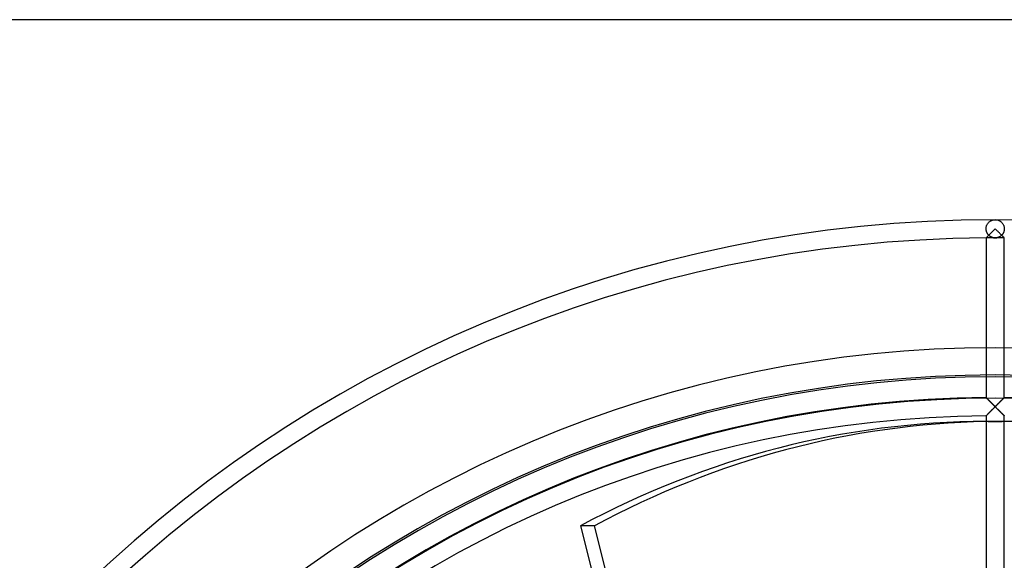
# Model space of a CAD drawing. Header units: millimetres. Extents: x -166 to 166, y -166 to 166.
# Tile 7 of 11: x -107 to 1, y 107 to 166. Entities that reach past the tile are written whole.
import ezdxf

# ---------------------------------------------------------------- set-up
doc = ezdxf.new("R2010")
doc.units = ezdxf.units.MM
doc.layers.add('HIDDEN', color=7, linetype='Continuous')
doc.layers.add('THICK', color=7, linetype='Continuous')

msp = doc.modelspace()

# ---------------------------------------------------------------- linework, layer by layer
at = {"layer": 'HIDDEN'}
for p, q in [((-0.96, 143.83), (-0.94, 143.9)), ((-0.96, 143.83), (-0.94, 143.9)), ((-0.94, 143.9), (-0.91, 143.96)), ((-0.94, 143.9), (-0.91, 143.96)), ((-0.91, 143.96), (-0.88, 144.02)), ((-0.91, 143.96), (-0.88, 144.02)), ((-0.88, 144.02), (-0.85, 144.08)), ((-0.88, 144.02), (-0.85, 144.08)), ((-0.85, 144.08), (-0.81, 144.13)), ((-0.85, 144.08), (-0.81, 144.13)), ((-0.81, 144.13), (-0.77, 144.18)), ((-0.81, 144.13), (-0.78, 144.18)), ((-0.78, 144.18), (-0.74, 144.23)), ((-0.77, 144.18), (-0.73, 144.23)), ((-0.74, 144.23), (-0.69, 144.27)), ((-0.73, 144.23), (-0.69, 144.27)), ((-0.69, 144.27), (-0.65, 144.31)), ((-0.69, 144.27), (-0.65, 144.31)), ((-0.65, 144.31), (-0.6, 144.35)), ((-0.65, 144.31), (-0.6, 144.35)), ((-0.6, 144.35), (-0.56, 144.38)), ((-0.6, 144.35), (-0.56, 144.38)), ((-0.56, 144.38), (-0.51, 144.41)), ((-0.56, 144.38), (-0.51, 144.41)), ((-0.51, 144.41), (-0.46, 144.44)), ((-0.51, 144.41), (-0.46, 144.44)), ((-0.46, 144.44), (-0.41, 144.46)), ((-0.46, 144.44), (-0.41, 144.46)), ((-0.41, 144.46), (-0.36, 144.48)), ((-0.41, 144.46), (-0.36, 144.48)), ((-0.36, 144.48), (-0.31, 144.5)), ((-0.36, 144.48), (-0.31, 144.5)), ((-0.31, 144.5), (-0.26, 144.52)), ((-0.31, 144.5), (-0.26, 144.52)), ((-0.26, 144.52), (-0.21, 144.53)), ((-0.26, 144.52), (-0.21, 144.53)), ((-0.21, 144.53), (-0.16, 144.54)), ((-0.21, 144.53), (-0.16, 144.54)), ((-0.16, 144.54), (-0.1, 144.54)), ((-0.16, 144.54), (-0.1, 144.54)), ((-0.1, 144.54), (-0.05, 144.55)), ((-0.1, 144.54), (-0.05, 144.55)), ((-0.05, 144.55), (0, 144.55)), ((-0.05, 144.55), (0, 144.55)), ((0, 144.55), (0.05, 144.55)), ((0, 144.55), (0.05, 144.55)), ((0.05, 144.55), (0.1, 144.54)), ((0.05, 144.55), (0.1, 144.54)), ((0.1, 144.54), (0.16, 144.54)), ((0.1, 144.54), (0.16, 144.54)), ((0.16, 144.54), (0.21, 144.53)), ((0.16, 144.54), (0.21, 144.53)), ((0.21, 144.53), (0.26, 144.52)), ((0.21, 144.53), (0.26, 144.52)), ((0.26, 144.52), (0.31, 144.5)), ((0.26, 144.52), (0.31, 144.5)), ((0.31, 144.5), (0.36, 144.48)), ((0.31, 144.5), (0.36, 144.48)), ((0.36, 144.48), (0.41, 144.46)), ((0.36, 144.48), (0.41, 144.46)), ((0.41, 144.46), (0.46, 144.44)), ((0.41, 144.46), (0.46, 144.44)), ((0.46, 144.44), (0.51, 144.41)), ((0.46, 144.44), (0.51, 144.41)), ((0.51, 144.41), (0.56, 144.38)), ((0.51, 144.41), (0.56, 144.38)), ((0.56, 144.38), (0.6, 144.35)), ((0.56, 144.38), (0.6, 144.35)), ((0.6, 144.35), (0.65, 144.31)), ((0.6, 144.35), (0.65, 144.31)), ((0.65, 144.31), (0.69, 144.27)), ((0.65, 144.31), (0.69, 144.27)), ((0.69, 144.27), (0.73, 144.23)), ((0.69, 144.27), (0.74, 144.23)), ((0.73, 144.23), (0.77, 144.18)), ((0.74, 144.23), (0.78, 144.18)), ((0.77, 144.18), (0.81, 144.13)), ((0.78, 144.18), (0.81, 144.13)), ((0.81, 144.13), (0.85, 144.08)), ((0.81, 144.13), (0.85, 144.08)), ((0.85, 144.08), (0.88, 144.02)), ((0.85, 144.08), (0.88, 144.02)), ((0.88, 144.02), (0.91, 143.96)), ((0.88, 144.02), (0.91, 143.96)), ((0.91, 143.96), (0.94, 143.9)), ((0.91, 143.96), (0.94, 143.9)), ((0.94, 143.9), (0.96, 143.83)), ((0.94, 143.9), (0.96, 143.83)), ((-1, 143.62), (-0.99, 143.69)), ((-1, 143.62), (-0.99, 143.69)), ((-1, 143.55), (-1, 143.62)), ((-1, 143.55), (-1, 143.62)), ((-1, 143.47), (-1, 143.55)), ((-1, 143.5), (-1, 143.55)), ((-1, 143.46), (-1, 143.5)), ((-0.99, 143.4), (-1, 143.47)), ((-0.99, 143.41), (-1, 143.46)), ((-0.99, 143.69), (-0.98, 143.77)), ((-0.99, 143.69), (-0.98, 143.76)), ((-0.98, 143.36), (-0.99, 143.41)), ((-0.97, 143.33), (-0.99, 143.4)), ((-0.98, 143.77), (-0.96, 143.83)), ((-0.98, 143.76), (-0.96, 143.83)), ((-0.97, 143.32), (-0.98, 143.36)), ((-0.96, 143.25), (-0.97, 143.33)), ((-0.96, 143.27), (-0.97, 143.32)), ((-0.95, 143.23), (-0.96, 143.27)), ((-0.93, 143.19), (-0.96, 143.25)), ((-0.93, 143.19), (-0.95, 143.23)), ((-0.9, 143.12), (-0.93, 143.19)), ((-0.92, 143.15), (-0.93, 143.19)), ((-0.9, 143.11), (-0.92, 143.15)), ((-0.87, 143.06), (-0.9, 143.12)), ((-0.88, 143.07), (-0.9, 143.11)), ((-0.86, 143.03), (-0.88, 143.07)), ((-0.84, 143), (-0.87, 143.06)), ((-0.83, 143), (-0.86, 143.03)), ((-0.8, 142.95), (-0.84, 143)), ((-0.81, 142.96), (-0.83, 143)), ((-0.79, 142.93), (-0.81, 142.96)), ((-0.76, 142.9), (-0.8, 142.95)), ((-0.76, 142.9), (-0.79, 142.93)), ((-0.79, 142.76), (-0.76, 142.79)), ((-0.72, 142.85), (-0.76, 142.9)), ((-0.73, 142.87), (-0.76, 142.9)), ((-0.76, 142.79), (-0.74, 142.81)), ((-0.71, 142.84), (-0.73, 142.87)), ((-0.74, 142.81), (-0.71, 142.84)), ((-0.67, 142.81), (-0.72, 142.85)), ((-0.62, 142.77), (-0.67, 142.81)), ((0.67, 142.81), (0.62, 142.77)), ((0.72, 142.85), (0.67, 142.81)), ((0.73, 142.87), (0.71, 142.84)), ((0.71, 142.84), (0.73, 142.81)), ((0.76, 142.9), (0.72, 142.85)), ((0.76, 142.9), (0.73, 142.87)), ((0.73, 142.81), (0.76, 142.79)), ((0.8, 142.95), (0.76, 142.9)), ((0.79, 142.93), (0.76, 142.9)), ((0.76, 142.79), (0.79, 142.76)), ((0.81, 142.96), (0.79, 142.93)), ((0.84, 143), (0.8, 142.95)), ((0.83, 143), (0.81, 142.96)), ((0.86, 143.03), (0.83, 143)), ((0.87, 143.06), (0.84, 143)), ((0.88, 143.07), (0.86, 143.03)), ((0.9, 143.12), (0.87, 143.06)), ((0.9, 143.11), (0.88, 143.07)), ((0.93, 143.19), (0.9, 143.12)), ((0.92, 143.15), (0.9, 143.11)), ((0.93, 143.19), (0.92, 143.15)), ((0.96, 143.25), (0.93, 143.19)), ((0.95, 143.23), (0.93, 143.19)), ((0.96, 143.27), (0.95, 143.23)), ((0.96, 143.83), (0.98, 143.77)), ((0.96, 143.83), (0.98, 143.76)), ((0.97, 143.33), (0.96, 143.25)), ((0.97, 143.32), (0.96, 143.27)), ((0.99, 143.4), (0.97, 143.33)), ((0.98, 143.36), (0.97, 143.32)), ((0.98, 143.77), (0.99, 143.69)), ((0.98, 143.76), (0.99, 143.69)), ((0.99, 143.41), (0.98, 143.36)), ((0.99, 143.69), (1, 143.62)), ((0.99, 143.69), (1, 143.62)), ((1, 143.47), (0.99, 143.4)), ((1, 143.46), (0.99, 143.41)), ((1, 143.62), (1, 143.55)), ((1, 143.62), (1, 143.55)), ((1, 143.55), (1, 143.47)), ((1, 143.55), (1, 143.5)), ((1, 143.5), (1, 143.46)), ((-1, 142.55), (-0.99, 142.56)), ((-1, 142.55), (-1, 142.55)), ((-1, 142.55), (-1, 142.55)), ((-0.99, 142.56), (-0.98, 142.56)), ((-0.98, 142.56), (-0.97, 142.57)), ((-0.97, 142.57), (-0.96, 142.58)), ((-0.96, 142.58), (-0.95, 142.6)), ((-0.95, 142.6), (-0.93, 142.61)), ((-0.93, 142.61), (-0.92, 142.63)), ((-0.92, 142.63), (-0.9, 142.65)), ((-0.9, 142.65), (-0.88, 142.67)), ((-0.88, 142.67), (-0.86, 142.69)), ((-0.86, 142.69), (-0.84, 142.71)), ((-0.84, 142.71), (-0.81, 142.73)), ((-0.81, 142.73), (-0.79, 142.76)), ((-0.58, 142.73), (-0.62, 142.77)), ((-0.53, 142.7), (-0.58, 142.73)), ((-0.48, 142.67), (-0.53, 142.7)), ((-0.43, 142.65), (-0.48, 142.67)), ((-0.37, 142.62), (-0.43, 142.65)), ((-0.32, 142.6), (-0.37, 142.62)), ((-0.27, 142.59), (-0.32, 142.6)), ((-0.22, 142.57), (-0.27, 142.59)), ((-0.16, 142.56), (-0.22, 142.57)), ((-0.11, 142.56), (-0.16, 142.56)), ((-0.05, 142.55), (-0.11, 142.56)), ((0, 142.55), (-0.05, 142.55)), ((0.05, 142.55), (0, 142.55)), ((0.11, 142.56), (0.05, 142.55)), ((0.16, 142.56), (0.11, 142.56)), ((0.22, 142.57), (0.16, 142.56)), ((0.27, 142.59), (0.22, 142.57)), ((0.32, 142.6), (0.27, 142.59)), ((0.37, 142.62), (0.32, 142.6)), ((0.43, 142.65), (0.37, 142.62)), ((0.48, 142.67), (0.43, 142.65)), ((0.53, 142.7), (0.48, 142.67)), ((0.58, 142.73), (0.53, 142.7)), ((0.62, 142.77), (0.58, 142.73)), ((0.79, 142.76), (0.81, 142.73)), ((0.81, 142.73), (0.84, 142.71)), ((0.84, 142.71), (0.86, 142.69)), ((0.86, 142.69), (0.88, 142.67)), ((0.88, 142.67), (0.9, 142.65)), ((0.9, 142.65), (0.92, 142.63)), ((0.92, 142.63), (0.93, 142.61)), ((0.93, 142.61), (0.95, 142.6)), ((0.95, 142.6), (0.96, 142.58)), ((0.96, 142.58), (0.97, 142.57)), ((0.97, 142.57), (0.98, 142.56)), ((0.98, 142.56), (0.99, 142.56)), ((0.99, 142.56), (1, 142.55)), ((1, 142.55), (1, 142.55)), ((1, 142.55), (1, 142.55)), ((-1, 125.01), (-1, 125.02)), ((-0.99, 125.01), (-1, 125.01)), ((-0.98, 124.99), (-0.99, 125.01)), ((-0.96, 124.98), (-0.98, 124.99)), ((-0.94, 124.96), (-0.96, 124.98)), ((-0.92, 124.93), (-0.94, 124.96)), ((-0.89, 124.91), (-0.92, 124.93)), ((-0.86, 124.88), (-0.89, 124.91)), ((-0.83, 124.84), (-0.86, 124.88)), ((-0.79, 124.81), (-0.83, 124.84)), ((-0.75, 124.77), (-0.79, 124.81)), ((-0.71, 124.73), (-0.75, 124.77)), ((-0.67, 124.69), (-0.71, 124.73)), ((-0.63, 124.65), (-0.67, 124.69)), ((-0.58, 124.6), (-0.63, 124.65)), ((-0.54, 124.56), (-0.58, 124.6)), ((-0.49, 124.51), (-0.54, 124.56)), ((-0.44, 124.46), (-0.49, 124.51)), ((-0.4, 124.42), (-0.44, 124.46)), ((-0.35, 124.37), (-0.4, 124.42)), ((0.4, 124.42), (0.35, 124.37)), ((0.44, 124.46), (0.4, 124.42)), ((0.49, 124.51), (0.44, 124.46)), ((0.54, 124.56), (0.49, 124.51)), ((0.58, 124.6), (0.54, 124.56)), ((0.63, 124.65), (0.58, 124.6)), ((0.67, 124.69), (0.63, 124.65)), ((0.71, 124.73), (0.67, 124.69)), ((0.75, 124.77), (0.71, 124.73)), ((0.79, 124.81), (0.75, 124.77)), ((0.83, 124.84), (0.79, 124.81)), ((0.86, 124.88), (0.83, 124.84)), ((0.89, 124.91), (0.86, 124.88)), ((0.92, 124.93), (0.89, 124.91)), ((0.94, 124.96), (0.92, 124.93)), ((0.96, 124.98), (0.94, 124.96)), ((0.98, 124.99), (0.96, 124.98)), ((0.99, 125.01), (0.98, 124.99)), ((1, 125.01), (0.99, 125.01)), ((1, 125.02), (1, 125.01)), ((-0.74, 123.28), (-0.7, 123.32)), ((-0.7, 123.32), (-0.66, 123.36)), ((-0.66, 123.36), (-0.61, 123.4)), ((-0.61, 123.4), (-0.57, 123.45)), ((-0.57, 123.45), (-0.52, 123.5)), ((-0.52, 123.5), (-0.47, 123.54)), ((-0.47, 123.54), (-0.43, 123.59)), ((-0.43, 123.59), (-0.38, 123.64)), ((-0.38, 123.64), (-0.32, 123.7)), ((-0.3, 124.32), (-0.35, 124.37)), ((-0.32, 123.7), (-0.27, 123.75)), ((-0.25, 124.27), (-0.3, 124.32)), ((-0.27, 123.75), (-0.22, 123.8)), ((-0.2, 124.22), (-0.25, 124.27)), ((-0.22, 123.8), (-0.16, 123.86)), ((-0.15, 124.17), (-0.2, 124.22)), ((-0.16, 123.86), (-0.11, 123.91)), ((-0.1, 124.12), (-0.15, 124.17)), ((-0.11, 123.91), (-0.06, 123.96)), ((-0.05, 124.07), (-0.1, 124.12)), ((-0.06, 123.96), (0, 124.02)), ((0, 124.02), (-0.05, 124.07)), ((0.05, 124.07), (0, 124.02)), ((0, 124.02), (0.06, 123.96)), ((0.1, 124.12), (0.05, 124.07)), ((0.06, 123.96), (0.11, 123.91)), ((0.15, 124.17), (0.1, 124.12)), ((0.11, 123.91), (0.16, 123.86)), ((0.2, 124.22), (0.15, 124.17)), ((0.16, 123.86), (0.22, 123.8)), ((0.25, 124.27), (0.2, 124.22)), ((0.22, 123.8), (0.27, 123.75)), ((0.3, 124.32), (0.25, 124.27)), ((0.27, 123.75), (0.32, 123.7)), ((0.35, 124.37), (0.3, 124.32)), ((0.32, 123.7), (0.38, 123.64)), ((0.38, 123.64), (0.43, 123.59)), ((0.43, 123.59), (0.47, 123.54)), ((0.47, 123.54), (0.52, 123.5)), ((0.52, 123.5), (0.57, 123.45)), ((0.57, 123.45), (0.61, 123.4)), ((0.61, 123.4), (0.66, 123.36)), ((0.66, 123.36), (0.7, 123.32)), ((0.7, 123.32), (0.74, 123.28)), ((-1, 123.02), (-0.99, 123.03)), ((-1, 123.02), (-1, 123.02)), ((-0.99, 123.03), (-0.98, 123.04)), ((-0.98, 123.04), (-0.96, 123.06)), ((-0.96, 123.06), (-0.94, 123.08)), ((-0.94, 123.08), (-0.91, 123.1)), ((-0.91, 123.1), (-0.88, 123.13)), ((-0.88, 123.13), (-0.85, 123.16)), ((-0.85, 123.16), (-0.82, 123.2)), ((-0.82, 123.2), (-0.78, 123.24)), ((-0.78, 123.24), (-0.74, 123.28)), ((-0.77, 122.4), (0.77, 122.4)), ((0.74, 123.28), (0.78, 123.24)), ((0.78, 123.24), (0.82, 123.2)), ((0.82, 123.2), (0.85, 123.16)), ((0.85, 123.16), (0.88, 123.13)), ((0.88, 123.13), (0.91, 123.1)), ((0.91, 123.1), (0.94, 123.08)), ((0.94, 123.08), (0.96, 123.06)), ((0.96, 123.06), (0.98, 123.04)), ((0.98, 123.04), (0.99, 123.03)), ((0.99, 123.03), (1, 123.02)), ((1, 123.02), (1, 123.02))]:
    msp.add_line(p, q, dxfattribs=at)
for radius, start, end in [(142.55, 90, 90.4019), (142.55, 89.5981, 90), (130.5, 90, 180), (130.5, 0, 90), (127.5, 90, 180), (127.3, 0, 180), (127.5, 0, 90), (124.95, 0, 180)]:
    msp.add_arc((0, 0), radius, start, end, dxfattribs=at)
for centre, major_axis, ratio, start_param, end_param in [((0, 143.55), (0, 1), 1, 2.357429, 3.925756), ((-0.77, 0), (0, -122.4), 0.866025, 3.141593, 3.143715), ((0.77, 0), (0, 122.4), 0.866025, 0, 0.016746), ((-0.77, 0), (0, -122.4), 0.866025, 2.70526, 3.141593), ((0.77, 0), (0, 122.4), 0.866025, -0.002122, 0)]:
    msp.add_ellipse(centre, major_axis=major_axis, ratio=ratio, start_param=start_param, end_param=end_param, dxfattribs=at)
at = {"layer": 'THICK'}
for p, q in [((166.5, 166.5), (-166.5, 166.5)), ((-0.77, 142.77), (-0.81, 142.73)), ((-0.73, 142.81), (-0.77, 142.77)), ((-0.69, 142.86), (-0.73, 142.81)), ((-0.65, 142.9), (-0.69, 142.86)), ((-0.6, 142.95), (-0.65, 142.9)), ((-0.56, 142.99), (-0.6, 142.95)), ((-0.51, 143.04), (-0.56, 142.99)), ((-0.46, 143.09), (-0.51, 143.04)), ((-0.41, 143.14), (-0.46, 143.09)), ((-0.36, 143.19), (-0.41, 143.14)), ((-0.31, 143.24), (-0.36, 143.19)), ((-0.26, 143.29), (-0.31, 143.24)), ((-0.21, 143.34), (-0.26, 143.29)), ((-0.16, 143.39), (-0.21, 143.34)), ((-0.1, 143.45), (-0.16, 143.39)), ((-0.05, 143.5), (-0.1, 143.45)), ((0, 143.55), (-0.05, 143.5)), ((0.05, 143.5), (0, 143.55)), ((0.1, 143.45), (0.05, 143.5)), ((0.16, 143.39), (0.1, 143.45)), ((0.21, 143.34), (0.16, 143.39)), ((0.26, 143.29), (0.21, 143.34)), ((0.31, 143.24), (0.26, 143.29)), ((0.36, 143.19), (0.31, 143.24)), ((0.41, 143.14), (0.36, 143.19)), ((0.46, 143.09), (0.41, 143.14)), ((0.51, 143.04), (0.46, 143.09)), ((0.56, 142.99), (0.51, 143.04)), ((0.6, 142.95), (0.56, 142.99)), ((0.65, 142.9), (0.6, 142.95)), ((0.69, 142.86), (0.65, 142.9)), ((0.73, 142.81), (0.69, 142.86)), ((0.77, 142.77), (0.73, 142.81)), ((0.81, 142.73), (0.77, 142.77)), ((-0.99, 142.56), (-1, 142.55)), ((-1, 142.55), (-1, 125.02)), ((-1, 142.55), (-1, 142.55)), ((-0.98, 142.57), (-0.99, 142.56)), ((-0.96, 142.59), (-0.98, 142.57)), ((-0.94, 142.61), (-0.96, 142.59)), ((-0.91, 142.64), (-0.94, 142.61)), ((-0.88, 142.67), (-0.91, 142.64)), ((-0.85, 142.7), (-0.88, 142.67)), ((-0.81, 142.73), (-0.85, 142.7)), ((0.85, 142.7), (0.81, 142.73)), ((0.88, 142.67), (0.85, 142.7)), ((0.91, 142.64), (0.88, 142.67)), ((0.94, 142.61), (0.91, 142.64)), ((0.96, 142.59), (0.94, 142.61)), ((0.98, 142.57), (0.96, 142.59)), ((0.99, 142.56), (0.98, 142.57)), ((1, 142.55), (0.99, 142.56)), ((1, 125.02), (1, 142.55)), ((1, 142.55), (1, 142.55)), ((-1, 125.02), (-1, 125.01)), ((-1, 125.01), (-0.99, 125.01)), ((-0.99, 125.01), (-0.98, 124.99)), ((-0.98, 124.99), (-0.96, 124.98)), ((-0.96, 124.98), (-0.94, 124.95)), ((-0.94, 124.95), (-0.91, 124.93)), ((-0.91, 124.93), (-0.88, 124.9)), ((-0.88, 124.9), (-0.85, 124.87)), ((-0.85, 124.87), (-0.81, 124.83)), ((-0.81, 124.83), (-0.78, 124.79)), ((-0.78, 124.79), (-0.74, 124.75)), ((-0.74, 124.75), (-0.69, 124.71)), ((-0.69, 124.71), (-0.65, 124.67)), ((-0.65, 124.67), (-0.6, 124.62)), ((-0.6, 124.62), (-0.56, 124.58)), ((-0.56, 124.58), (-0.51, 124.53)), ((-0.51, 124.53), (-0.46, 124.48)), ((-0.46, 124.48), (-0.41, 124.43)), ((-0.41, 124.43), (-0.36, 124.38)), ((0.36, 124.38), (0.41, 124.43)), ((0.41, 124.43), (0.46, 124.48)), ((0.46, 124.48), (0.51, 124.53)), ((0.51, 124.53), (0.56, 124.58)), ((0.56, 124.58), (0.6, 124.62)), ((0.6, 124.62), (0.65, 124.67)), ((0.65, 124.67), (0.69, 124.71)), ((0.69, 124.71), (0.73, 124.75)), ((0.73, 124.75), (0.78, 124.79)), ((0.78, 124.79), (0.81, 124.83)), ((0.81, 124.83), (0.85, 124.87)), ((0.85, 124.87), (0.88, 124.9)), ((0.88, 124.9), (0.91, 124.93)), ((0.91, 124.93), (0.94, 124.95)), ((0.94, 124.95), (0.96, 124.98)), ((0.96, 124.98), (0.98, 124.99)), ((0.98, 124.99), (0.99, 125.01)), ((0.99, 125.01), (1, 125.01)), ((1, 125.01), (1, 125.02)), ((-0.67, 123.35), (-0.72, 123.3)), ((-0.63, 123.39), (-0.67, 123.35)), ((-0.58, 123.44), (-0.63, 123.39)), ((-0.53, 123.49), (-0.58, 123.44)), ((-0.48, 123.54), (-0.53, 123.49)), ((-0.43, 123.59), (-0.48, 123.54)), ((-0.38, 123.64), (-0.43, 123.59)), ((-0.32, 123.7), (-0.38, 123.64)), ((-0.36, 124.38), (-0.31, 124.33)), ((-0.27, 123.75), (-0.32, 123.7)), ((-0.31, 124.33), (-0.26, 124.28)), ((-0.22, 123.8), (-0.27, 123.75)), ((-0.26, 124.28), (-0.21, 124.23)), ((-0.16, 123.86), (-0.22, 123.8)), ((-0.21, 124.23), (-0.16, 124.18)), ((-0.16, 124.18), (-0.1, 124.12)), ((-0.11, 123.91), (-0.16, 123.86)), ((-0.05, 123.97), (-0.11, 123.91)), ((-0.1, 124.12), (-0.05, 124.07)), ((-0.05, 124.07), (0, 124.02)), ((0, 124.02), (-0.05, 123.97)), ((0, 124.02), (0.05, 124.07)), ((0.05, 123.97), (0, 124.02)), ((0.05, 124.07), (0.1, 124.12)), ((0.11, 123.91), (0.05, 123.97)), ((0.1, 124.12), (0.16, 124.18)), ((0.16, 123.86), (0.11, 123.91)), ((0.16, 124.18), (0.21, 124.23)), ((0.22, 123.8), (0.16, 123.86)), ((0.21, 124.23), (0.26, 124.28)), ((0.27, 123.75), (0.22, 123.8)), ((0.26, 124.28), (0.31, 124.33)), ((0.32, 123.7), (0.27, 123.75)), ((0.31, 124.33), (0.36, 124.38)), ((0.38, 123.64), (0.32, 123.7)), ((0.43, 123.59), (0.38, 123.64)), ((0.48, 123.54), (0.43, 123.59)), ((0.53, 123.49), (0.48, 123.54)), ((0.58, 123.44), (0.53, 123.49)), ((0.63, 123.39), (0.58, 123.44)), ((0.67, 123.35), (0.63, 123.39)), ((0.72, 123.3), (0.67, 123.35)), ((-0.99, 123.03), (-1, 123.02)), ((-1, 123.02), (-1, 105.49)), ((-1, 123.02), (-1, 123.02)), ((-0.97, 123.04), (-0.99, 123.03)), ((-0.96, 123.06), (-0.97, 123.04)), ((-0.93, 123.08), (-0.96, 123.06)), ((-0.9, 123.11), (-0.93, 123.08)), ((-0.87, 123.14), (-0.9, 123.11)), ((-0.84, 123.18), (-0.87, 123.14)), ((-0.8, 123.22), (-0.84, 123.18)), ((-0.76, 123.26), (-0.8, 123.22)), ((-0.72, 123.3), (-0.76, 123.26)), ((0.76, 123.26), (0.72, 123.3)), ((0.8, 123.22), (0.76, 123.26)), ((0.84, 123.18), (0.8, 123.22)), ((0.87, 123.14), (0.84, 123.18)), ((0.9, 123.11), (0.87, 123.14)), ((0.93, 123.08), (0.9, 123.11)), ((0.96, 123.06), (0.93, 123.08)), ((0.97, 123.04), (0.96, 123.06)), ((0.99, 123.03), (0.97, 123.04)), ((1, 123.02), (0.99, 123.03)), ((1, 105.49), (1, 123.02)), ((1, 123.02), (1, 123.02)), ((-45.57, 110.93), (-41.99, 96.77)), ((-44.02, 110.93), (-45.57, 110.93)), ((-40.59, 97.37), (-44.02, 110.93))]:
    msp.add_line(p, q, dxfattribs=at)
for radius, start, end in [(144.55, 90, 180), (144.55, 0, 90), (142.55, 90.4019, 179.5981), (125.02, 90.4583, 179.5417), (125.02, 0.4583, 89.5417), (123.02, 90.4657, 179.5343)]:
    msp.add_arc((0, 0), radius, start, end, dxfattribs=at)
for centre, major_axis, start_param, end_param in [((-0.77, 0), (0, -122.4), -3.13947, -2.70526), ((0.77, 0), (0, 122.4), 0.016746, 0.436332), ((0.77, 0), (0, 122.4), -0.436332, -0.002122)]:
    msp.add_ellipse(centre, major_axis=major_axis, ratio=0.866025, start_param=start_param, end_param=end_param, dxfattribs=at)

doc.saveas('drawing.dxf')
